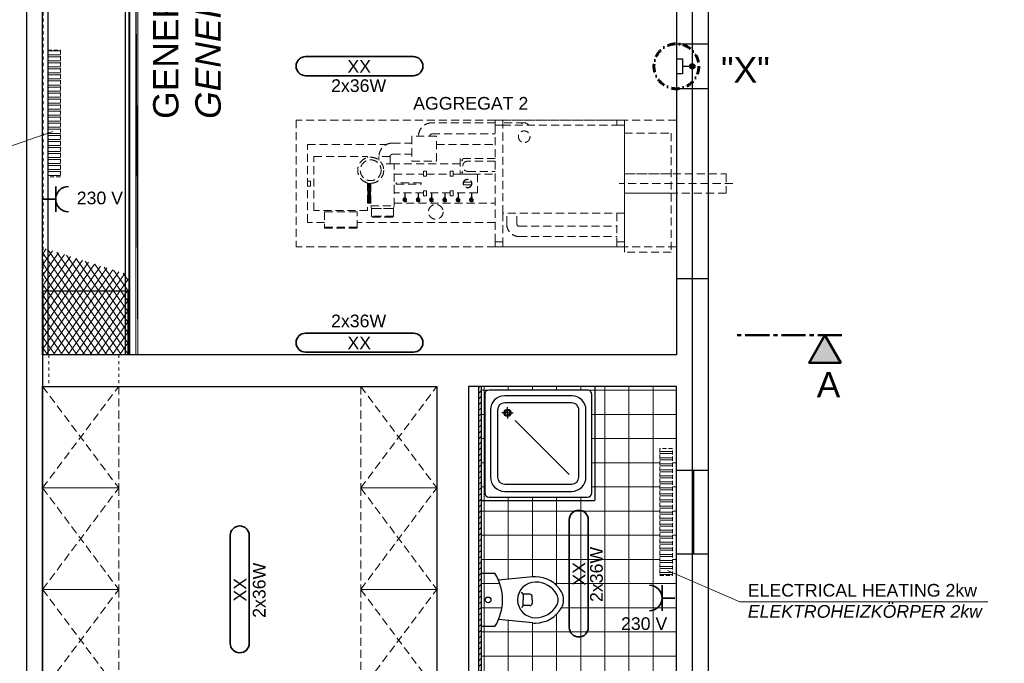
# Model space of a CAD drawing. Header units: millimetres. Extents: x -34778 to 7823654, y -4566 to 50989.
# Tile 19 of 29: x 12192 to 19961, y 1468 to 6541. Entities that reach past the tile are written whole.
import ezdxf

# ---------------------------------------------------------------- set-up
doc = ezdxf.new("R2010")
doc.units = ezdxf.units.MM
for name, pattern in [('ACAD_ISO12W100', [21, 12, -3, 0, -3, 0, -3]), ('DASHDOT', [25.4, 12.7, -6.35, 0, -6.35]), ('HIDDEN', [9.525, 6.35, -3.175]), ('JIS_02_1.0', [2, 1, -1]), ('MITTE2', [28.575, 19.05, -3.175, 3.175, -3.175])]:
    doc.linetypes.add(name, pattern=pattern)
for name, color, linetype in [('Aggregate', 253, 'Continuous'), ('Beschriftung', 7, 'Continuous'), ('DUSCHE_G_800X800_BAKO', 253, 'Continuous'), ('WC_G_SK', 253, 'Continuous')]:
    doc.layers.add(name, color=color, linetype=linetype)
for name, color, linetype, lineweight in [('Beleuchtung', 5, 'ACAD_ISO12W100', 35), ('Bemaßung', 7, 'Continuous', 9), ('Elektroinstallation', 7, 'Continuous', 35), ('verz. Bandstahl 30x3_5mm im Beton', 5, 'GRENZE1', 35)]:
    doc.layers.add(name, color=color, linetype=linetype, lineweight=lineweight)
doc.styles.add('LBB3.5M1000', font='isocp.shx', dxfattribs={"height": 3.5})
doc.linetypes.add('GRENZE1', pattern='A,6.35,-2.54,[133,ltypeshp.shx,S=2.54,R=0,X=-2.54,Y=0],-2.54,25.4', length=36.83)

# ---------------------------------------------------------------- blocks, each defined once
blk = doc.blocks.new('WC3')
at = {"layer": 'WC_G_SK', "color": 0, "linetype": 'Continuous'}
for p, q in [((0, 0.21), (0, -0.21)), ((0, 0.21), (0.1091, 0.21)), ((0.4049, 0.1814), (0.1374, 0.155)), ((0.3325, 0.045), (0.3173, 0.0597)), ((0.3835, 0.045), (0.3325, 0.045)), ((0.3835, 0.045), (0.3325, 0.045)), ((0.3325, 0.045), (0.3325, 0)), ((0.3325, 0.045), (0.3325, 0)), ((0.4035, 0), (0.4035, 0.025)), ((0.4035, 0), (0.4035, 0.025)), ((0.3325, -0.045), (0.3173, -0.0597)), ((0.3325, -0.045), (0.3325, 0)), ((0.3325, -0.045), (0.3325, 0)), ((0.3835, -0.045), (0.3325, -0.045)), ((0.3835, -0.045), (0.3325, -0.045)), ((0.4035, 0), (0.4035, -0.025)), ((0.4035, 0), (0.4035, -0.025)), ((0.4049, -0.1814), (0.1374, -0.155)), ((0.1091, -0.21), (0, -0.21))]:
    blk.add_line(p, q, dxfattribs=at)
blk.add_circle((0.0546, 0), 0.0225, dxfattribs=at)
blk.add_circle((0.0546, 0), 0.0225, dxfattribs=at)
for centre, radius, start, end in [((-0.2314, 0), 0.4, 328.33174, 31.66827), ((0.4281, -0.0536), 0.2361, 90.00002, 95.62326), ((0.4281, -0.0536), 0.2361, 29.59296, 90.00002), ((0.4281, 0), 0.1406, 90.00002, 180), ((0.4281, -0.0536), 0.1941, 29.59296, 90.00002), ((0.3835, 0.025), 0.02, 359.99991, 89.99998), ((0.3835, 0.025), 0.02, 359.99991, 89.99998), ((0.5224, 0), 0.0857, 359.99998, 29.6749), ((0.5224, 0), 0.1276, 359.99998, 29.59296), ((0.4281, 0), 0.1406, 180.00002, 270), ((0.3835, -0.025), 0.02, 270.00003, 0.0001), ((0.3835, -0.025), 0.02, 270.00003, 0.0001), ((0.4281, 0.0536), 0.1941, 270, 330.40705), ((0.4281, 0.0536), 0.2361, 270, 330.40705), ((0.5224, 0), 0.0857, 330.32512, 0.00003), ((0.5224, 0), 0.1276, 330.40705, 0.00003), ((0.4281, 0.0536), 0.2361, 264.37676, 270)]:
    blk.add_arc(centre, radius, start, end, dxfattribs=at)
blk = doc.blocks.new('Dusche2')
at = {"layer": 'DUSCHE_G_800X800_BAKO', "color": 0, "linetype": 'Continuous'}
for p, q in [((-0.1842, 0.6041), (-0.1842, -0.1759)), ((-0.1842, 0.6041), (-0.1842, -0.1759)), ((0.6058, 0.6141), (-0.1742, 0.6141)), ((0.6058, 0.6141), (-0.1742, 0.6141)), ((-0.1592, 0.5591), (-0.1592, -0.1309)), ((-0.1592, 0.5591), (-0.1592, -0.1309)), ((0.5608, 0.5891), (-0.1292, 0.5891)), ((0.5608, 0.5891), (-0.1292, 0.5891)), ((0.5908, -0.1309), (0.5908, 0.5591)), ((0.5908, -0.1309), (0.5908, 0.5591)), ((0.6158, 0.6141), (0.6158, 0.6141)), ((0.6158, 0.6141), (0.6158, 0.6141)), ((0.6158, -0.1759), (0.6158, 0.6041)), ((0.6158, -0.1759), (0.6158, 0.6041)), ((0.4508, 0.5491), (-0.0192, 0.5491)), ((0.4508, 0.5491), (-0.0192, 0.5491)), ((0.4508, 0.4991), (-0.0192, 0.4991)), ((0.4508, 0.4991), (-0.0192, 0.4991)), ((-0.1192, 0.4491), (-0.1192, -0.0209)), ((-0.1192, 0.4491), (-0.1192, -0.0209)), ((-0.0692, 0.4491), (-0.0692, -0.0209)), ((-0.0692, 0.4491), (-0.0692, -0.0209)), ((0.0546, 0.0528), (0.4331, 0.4314)), ((0.5008, -0.0209), (0.5008, 0.4491)), ((0.5008, -0.0209), (0.5008, 0.4491)), ((0.5508, -0.0209), (0.5508, 0.4491)), ((0.5508, -0.0209), (0.5508, 0.4491)), ((0.0008, 0.0261), (0.0008, 0.0381)), ((0.0008, 0.0261), (0.0008, 0.0381)), ((0.0008, 0.0181), (0.0008, 0.0191)), ((0.0008, 0.0181), (0.0008, 0.0191)), ((0.0008, -0.0009), (0.0008, 0.0111)), ((0.0008, -0.0009), (0.0008, 0.0111)), ((-0.0262, -0.0009), (-0.0382, -0.0009)), ((-0.0262, -0.0009), (-0.0382, -0.0009)), ((-0.0182, -0.0009), (-0.0192, -0.0009)), ((-0.0182, -0.0009), (-0.0192, -0.0009)), ((0.0008, -0.0009), (-0.0112, -0.0009)), ((0.0008, -0.0009), (-0.0112, -0.0009)), ((0.0008, -0.0009), (0.0008, -0.0129)), ((0.0008, -0.0009), (0.0008, -0.0129)), ((0.0008, -0.0009), (0.0128, -0.0009)), ((0.0008, -0.0009), (0.0128, -0.0009)), ((0.0008, -0.0199), (0.0008, -0.0209)), ((0.0008, -0.0199), (0.0008, -0.0209)), ((0.0008, -0.0279), (0.0008, -0.0399)), ((0.0008, -0.0279), (0.0008, -0.0399)), ((0.0198, -0.0009), (0.0208, -0.0009)), ((0.0198, -0.0009), (0.0208, -0.0009)), ((0.0278, -0.0009), (0.0398, -0.0009)), ((0.0278, -0.0009), (0.0398, -0.0009)), ((-0.0192, -0.0709), (0.4508, -0.0709)), ((-0.0192, -0.0709), (0.4508, -0.0709)), ((-0.0192, -0.1209), (0.4508, -0.1209)), ((-0.0192, -0.1209), (0.4508, -0.1209)), ((-0.1842, -0.1859), (-0.1842, -0.1859)), ((-0.1842, -0.1859), (-0.1842, -0.1859)), ((-0.1742, -0.1859), (0.6058, -0.1859)), ((-0.1742, -0.1859), (0.6058, -0.1859)), ((-0.1292, -0.1609), (0.5608, -0.1609)), ((-0.1292, -0.1609), (0.5608, -0.1609))]:
    blk.add_line(p, q, dxfattribs=at)
for radius in [0.026, 0.026, 0.017, 0.017]:
    blk.add_circle((0.0008, -0.0009), radius, dxfattribs=at)
for centre, radius, start, end in [((-0.1742, 0.6041), 0.01, 89.99998, 180.00002), ((-0.1742, 0.6041), 0.01, 89.99998, 180.00002), ((-0.1292, 0.5591), 0.03, 89.99998, 180.00002), ((-0.1292, 0.5591), 0.03, 89.99998, 180.00002), ((0.5608, 0.5591), 0.03, 0.00012, 89.99998), ((0.5608, 0.5591), 0.03, 0.00012, 89.99998), ((0.6058, 0.6041), 0.01, 359.9993, 89.99998), ((0.6058, 0.6041), 0.01, 359.9993, 89.99998), ((-0.0192, 0.4491), 0.1, 89.99998, 180.00002), ((-0.0192, 0.4491), 0.1, 89.99998, 180.00002), ((-0.0192, 0.4491), 0.05, 89.99998, 180.00002), ((-0.0192, 0.4491), 0.05, 89.99998, 180.00002), ((0.4508, 0.4491), 0.1, 0, 89.99998), ((0.4508, 0.4491), 0.1, 0, 89.99998), ((0.4508, 0.4491), 0.05, 360, 89.99998), ((0.4508, 0.4491), 0.05, 360, 89.99998), ((-0.0192, -0.0209), 0.1, 180.00002, 270), ((-0.0192, -0.0209), 0.1, 180.00002, 270), ((-0.0192, -0.0209), 0.05, 180.00004, 270), ((-0.0192, -0.0209), 0.05, 180.00004, 270), ((0.4508, -0.0209), 0.1, 270.00002, 359.99998), ((0.4508, -0.0209), 0.1, 270.00002, 359.99998), ((0.4508, -0.0209), 0.05, 270.00002, 359.99993), ((0.4508, -0.0209), 0.05, 270.00002, 359.99993), ((-0.1292, -0.1309), 0.03, 180.00002, 270), ((-0.1292, -0.1309), 0.03, 180.00002, 270), ((0.5608, -0.1309), 0.03, 270.00002, 359.99994), ((0.5608, -0.1309), 0.03, 270.00002, 359.99994), ((-0.1742, -0.1759), 0.01, 179.99945, 270), ((-0.1742, -0.1759), 0.01, 179.99945, 270), ((0.6058, -0.1759), 0.01, 270.00002, 0.00009), ((0.6058, -0.1759), 0.01, 270.00002, 0.00009), ((0.6058, -0.1759), 0.01, 270.00002, 359.99983), ((0.6058, -0.1759), 0.01, 270.00002, 0.00009)]:
    blk.add_arc(centre, radius, start, end, dxfattribs=at)

msp = doc.modelspace()

# ---------------------------------------------------------------- hatches: boundary and pattern name
at = {"linetype": 'HIDDEN', "lineweight": 9, "ltscale": 5}
h = msp.add_hatch(dxfattribs=at)
h.set_pattern_fill('ANSI32', color=253, scale=5, angle=135)
h.set_pattern_definition([(180, (11355.4, -41281.173), (-6e-15, -47.625), []), (180, (11339.527, -41265.3), (-6e-15, -47.625), [])])
h.paths.add_polyline_path([(12512.957, 6301.867), (12512.957, 5301.867), (12412.957, 5301.867), (12412.957, 6301.867)])
at = {"lineweight": 5}
h = msp.add_hatch(dxfattribs=at)
h.set_pattern_fill('ANSI31', color=253, scale=15, angle=10)
h.set_pattern_definition([(55, (11097.71, 22550), (-39.01212, 27.31658), [])])
h.paths.add_polyline_path([(12374.208, 4743.23), (12374.208, 3901), (13048.208, 3901), (13048.208, 4531.33)])
h = msp.add_hatch(dxfattribs=at)
h.set_pattern_fill('ANSI31', color=253, scale=15, angle=260)
h.set_pattern_definition([(305, (11097.71, 22550), (39.01212, 27.31658), [])])
h.paths.add_polyline_path([(12374.208, 4743.23), (12374.208, 3901), (13048.208, 3901), (13048.208, 4531.33)])
h = msp.add_hatch(color=256)
h.dxf.hatch_style = 1
h.paths.add_polyline_path([(18545.832, 4053.123), (18670.773, 3836.719), (18420.89, 3836.719)])
h = msp.add_hatch(dxfattribs=at)
h.set_pattern_fill('ANSI37', color=253, scale=60, angle=45)
h.set_pattern_definition([(90, (-526.8, 0), (-190.5, 4e-14), []), (180, (-526.8, 0), (-4e-14, -190.5), [])])
h.paths.add_polyline_path([(17373.208, 3650), (15833.208, 3650), (15833.208, 700), (17373.208, 700)])
h.paths.add_polyline_path([(16483.208, 1967.5, -0.12984644), (16466.564, 1904.49, -0.26985346), (16261.289, 1785.001, -0.0245413), (16238.157, 1786.137), (15970.588, 1812.482, 0.2016531), (15970.588, 2122.519), (16238.157, 2148.864, -0.02454107), (16261.289, 2150, -0.26985361), (16466.564, 2030.51, -0.12984639)], flags=16)
h.paths.add_polyline_path([(16441.289, 1967.5, -0.13027803), (16430.041, 1925.065, -0.26921218), (16261.608, 1826.92, -0.41487817), (16120.708, 1967.5, -0.41487853), (16261.608, 2108.081, -0.26921218), (16430.041, 2009.936, -0.13027791)], flags=0)
h.paths.add_polyline_path([(17243.208, 3160), (17343.208, 3160), (17343.208, 2160), (17243.208, 2160)], flags=16)
h.paths.add_polyline_path([(16236.708, 1992.5), (16236.708, 1967.5), (16236.708, 1942.5, -0.41421356), (16216.708, 1922.5), (16165.708, 1922.5), (16165.708, 1967.5), (16165.708, 2012.5), (16216.708, 2012.5, -0.41421356)], flags=0)
h.paths.add_polyline_path([(16705.083, 2811.875), (16705.083, 3588.125, 0.41469202), (16671.277, 3621.875), (15895.083, 3621.875, 0.41421356), (15861.333, 3588.125), (15861.333, 2811.875, 0.41421356), (15895.083, 2778.125), (16671.333, 2778.125, 0.41421356)], flags=16)
h.paths.add_polyline_path([(16660.083, 2935.625), (16660.083, 3464.375, 0.41444058), (16547.496, 3576.875), (16018.746, 3576.875, 0.41457252), (15906.333, 3464.15), (15906.333, 2935.466, 0.41379941), (16018.833, 2823.125), (16547.583, 2823.125, 0.41421356)], flags=0)
h.paths.add_polyline_path([(16547.583, 2879.375), (16018.833, 2879.375, -0.41421356), (15962.583, 2935.625), (15962.583, 3464.262, -0.41479947), (16018.833, 3520.625), (16547.47, 3520.625, -0.41479947), (16603.833, 3464.375), (16603.833, 2935.625, -0.41421356)], flags=0)
h.paths.add_polyline_path([(15910.289, 1967.5, -1), (15865.289, 1967.5, -1)], flags=16)
h.paths.add_polyline_path([(16054.86, 1328.504, -0.16857829), (16113.208, 1160.365, -0.16849287), (16054.916, 992.296, -0.4852733), (15969.373, 992.225, -0.14929346), (15911.794, 1139.962, -0.52700155), (15848.976, 1137.721, 0.03371286), (15855.044, 1093.108, -0.6663792), (15914.542, 1068.29, -1), (15844.692, 1068.29, -0.20020701), (15855.044, 1093.108, -0.03371286), (15848.976, 1137.721, -0.32940857), (15848.976, 1183.009, -0.03371288), (15855.044, 1227.621, -0.20020681), (15844.692, 1252.44, -1), (15914.542, 1252.44, -0.66637949), (15855.044, 1227.621, 0.03371288), (15848.976, 1183.009, -0.52700154), (15911.794, 1180.767, -0.14920118), (15969.312, 1328.427, -0.48531679)], flags=16)
h.paths.add_polyline_path([(15886.647, 1276.848, -0.25799154), (15904.025, 1259.47, -0.45590346), (15912.116, 1252.44, -0.45590346), (15904.025, 1245.41, -0.25799154), (15886.647, 1228.032, -1.15105041), (15872.587, 1228.032, -0.25799154), (15855.209, 1245.41, -0.45590346), (15847.117, 1252.44, -0.45590346), (15855.209, 1259.47, -0.25799154), (15872.587, 1276.848, -1.15105041)], flags=0)
h.paths.add_polyline_path([(15998.468, 1172.221, -0.68728577), (15998.468, 1148.508, -0.67198025), (15938.292, 1147.665), (15901.614, 1147.665, -3.73205081), (15901.614, 1173.065), (15938.292, 1173.065, -0.67198177)], flags=0)
h.paths.add_polyline_path([(16000.708, 1160.365, -1), (15935.708, 1160.365, -1)], flags=0)
h.paths.add_polyline_path([(15892.317, 1252.44, -1), (15866.917, 1252.44, -1)], flags=0)
h.paths.add_polyline_path([(15990.708, 1160.365, -1), (15945.708, 1160.365, -1)], flags=0)
h.paths.add_polyline_path([(15892.317, 1160.365, -1), (15866.917, 1160.365, -1)], flags=0)
h.paths.add_polyline_path([(15886.647, 1092.698, -0.25799154), (15904.025, 1075.32, -0.45590346), (15912.116, 1068.29, -0.45590346), (15904.025, 1061.26, -0.25799154), (15886.647, 1043.882, -1.15105041), (15872.587, 1043.882, -0.25799154), (15855.209, 1061.26, -0.45590346), (15847.117, 1068.29, -0.45590346), (15855.209, 1075.32, -0.25799154), (15872.587, 1092.698, -1.15105041)], flags=0)
h.paths.add_polyline_path([(15892.317, 1068.29, -1), (15866.917, 1068.29, -1)], flags=0)
h.paths.add_polyline_path([(16012.083, 3441.875, -1), (16070.583, 3441.875, -1)], flags=0)
h.paths.add_polyline_path([(16022.208, 3441.875, -1), (16060.458, 3441.875, -1)], flags=0)
at = {"linetype": 'HIDDEN', "lineweight": 9, "ltscale": 5}
h = msp.add_hatch(dxfattribs=at)
h.set_pattern_fill('ANSI32', color=253, scale=5, angle=135)
h.set_pattern_definition([(180, (16185.653, -47219.306), (-6e-15, -47.625), []), (180, (16169.78, -47203.43), (-6e-15, -47.625), [])])
h.paths.add_polyline_path([(17343.208, 2160), (17343.208, 3160), (17243.208, 3160), (17243.208, 2160)])
at = {"layer": 'Bemaßung', "lineweight": 5}
h = msp.add_hatch(dxfattribs=at)
h.set_pattern_fill('ANSI31', color=256, scale=10)
h.set_pattern_definition([(45, (15823.208, 1225), (-22.45064, 22.45064), [])])
h.paths.add_polyline_path([(15813.208, 700), (15833.208, 700), (15833.208, 3650), (15813.208, 3650)])

# ---------------------------------------------------------------- linework, layer by layer
for p, q in [((17623.208, 10750), (17623.208, -1450)), ((12413.208, 10500), (12413.208, 3900)), ((13023.208, 10500), (13023.208, 3900)), ((13053.208, 10500), (13053.208, 3900)), ((13058.208, 10500), (13058.208, 3900)), ((17373.208, 6350), (17623.208, 6350)), ((17373.208, 6000), (17623.208, 6000)), ((12373.208, 4450), (12373.208, 850)), ((17373.208, 4500), (17623.208, 4500)), ((12373.208, -1200), (12373.208, 3650)), ((12373.208, 3650), (15483.208, 3650)), ((15483.208, 3650), (15483.208, 450)), ((17373.208, 3650), (15733.208, 3650)), ((15733.208, 3650), (15733.208, 700)), ((15813.208, 3650), (15813.208, 700)), ((15833.208, 3650), (15833.208, 700)), ((17373.208, -1200), (17373.208, 3650)), ((17373.208, 2990), (17623.208, 2990)), ((17498.208, 2990), (17498.208, 2330)), ((17508.208, 2990), (17508.208, 2330)), ((17373.208, 2330), (17623.208, 2330))]:
    msp.add_line(p, q)
at = {"linetype": 'JIS_02_1.0', "lineweight": 18, "ltscale": 25}
for p, q in [((12378.208, 10500), (12378.208, 3900)), ((12423.208, 3900), (12423.208, 3650)), ((12973.208, 3900), (12973.208, 3650))]:
    msp.add_line(p, q, dxfattribs=at)
at = {"lineweight": 5}
for p, q in [((13108.117, 10500), (13108.117, 3900)), ((13125.62, 10500), (13125.62, 3900)), ((13108.117, 7200), (13125.62, 3900))]:
    msp.add_line(p, q, dxfattribs=at)
at = {"linetype": 'MITTE2', "lineweight": 50, "ltscale": 10}
msp.add_line((18678.857, 4053.123), (17823.148, 4053.123), dxfattribs=at)
at = {"color": 253, "linetype": 'HIDDEN', "lineweight": 9, "ltscale": 10}
for p, q in [((12373.208, 3650), (12973.208, 2850)), ((12373.208, 2850), (12973.208, 3650)), ((14883.208, 3650), (15483.208, 2850)), ((14883.208, 2850), (15483.208, 3650)), ((12373.208, 2850), (12973.208, 2050)), ((12373.208, 2050), (12973.208, 2850)), ((14883.208, 2850), (15483.208, 2050)), ((14883.208, 2050), (15483.208, 2850)), ((12373.208, 2050), (12973.208, 1250)), ((12373.208, 1250), (12973.208, 2050)), ((14883.208, 2050), (15483.208, 1250)), ((14883.208, 1250), (15483.208, 2050))]:
    msp.add_line(p, q, dxfattribs=at)
for points in [[(12373.208, 3900), (12373.208, 10500), (17373.208, 10500), (17373.208, 3900)], [(12374.208, 3901), (13048.208, 3901), (13048.208, 4401), (12374.208, 4401)]]:
    msp.add_lwpolyline(points, close=True)
at = {"color": 253, "linetype": 'HIDDEN', "lineweight": 9, "ltscale": 5}
for points in [[(12512.957, 6301.867), (12512.957, 5301.867), (12412.957, 5301.867), (12412.957, 6301.867)], [(17343.208, 2160), (17343.208, 3160), (17243.208, 3160), (17243.208, 2160)]]:
    msp.add_lwpolyline(points, close=True, dxfattribs=at)
at = {"lineweight": 50}
msp.add_lwpolyline([(18545.832, 4053.123), (18670.773, 3836.719), (18420.89, 3836.719)], close=True, dxfattribs=at)
at = {"color": 253, "linetype": 'HIDDEN', "lineweight": 9, "ltscale": 10}
for points in [[(12373.208, 2850), (12373.208, 3650), (12973.208, 3650), (12973.208, 2850)], [(15483.208, 2850), (15483.208, 3650), (14883.208, 3650), (14883.208, 2850)], [(12373.208, 2050), (12373.208, 2850), (12973.208, 2850), (12973.208, 2050)], [(15483.208, 2050), (15483.208, 2850), (14883.208, 2850), (14883.208, 2050)], [(12373.208, 1250), (12373.208, 2050), (12973.208, 2050), (12973.208, 1250)], [(15483.208, 1250), (15483.208, 2050), (14883.208, 2050), (14883.208, 1250)]]:
    msp.add_lwpolyline(points, close=True, dxfattribs=at)
at = {"layer": 'Aggregate', "linetype": 'HIDDEN', "lineweight": 9, "ltscale": 10}
for p, q in [((14373.208, 5750), (14373.208, 4750)), ((17373.208, 5750), (14373.208, 5750)), ((15943.208, 5728.266), (15444.643, 5728.266)), ((15943.208, 4790), (15943.208, 5710)), ((16172.561, 5728.266), (16003.208, 5728.266)), ((16003.208, 5016), (16003.208, 5710)), ((15444.643, 5640.282), (15943.208, 5640.282)), ((15133.151, 5568.427), (15285.295, 5568.427)), ((15026.956, 5462.232), (15026.956, 5433.561)), ((15114.94, 5462.232), (15026.956, 5462.232)), ((15114.94, 5462.232), (15114.94, 5405)), ((15133.151, 5480.443), (15285.295, 5480.443)), ((17333.208, 5325), (16963.208, 5325)), ((17818.224, 5250), (16923.001, 5250)), ((15222.904, 5121.704), (15227.965, 5130.47)), ((15227.965, 5130.47), (15231.563, 5130.47)), ((15234.489, 5130.47), (15238.087, 5130.47)), ((15238.087, 5130.47), (15243.147, 5121.704)), ((15327.851, 5121.704), (15332.912, 5130.47)), ((15332.912, 5130.47), (15336.51, 5130.47)), ((15339.436, 5130.47), (15343.034, 5130.47)), ((15343.034, 5130.47), (15348.095, 5121.704)), ((15432.798, 5121.704), (15437.859, 5130.47)), ((15437.859, 5130.47), (15441.457, 5130.47)), ((15444.383, 5130.47), (15447.981, 5130.47)), ((15447.981, 5130.47), (15453.042, 5121.704)), ((15537.745, 5121.704), (15542.806, 5130.47)), ((15542.806, 5130.47), (15546.404, 5130.47)), ((15549.33, 5130.47), (15552.928, 5130.47)), ((15552.928, 5130.47), (15557.989, 5121.704)), ((15642.693, 5121.704), (15647.754, 5130.47)), ((15647.754, 5130.47), (15651.351, 5130.47)), ((15654.277, 5130.47), (15657.875, 5130.47)), ((15657.875, 5130.47), (15662.936, 5121.704)), ((15747.64, 5121.704), (15752.701, 5130.47)), ((15752.701, 5130.47), (15756.299, 5130.47)), ((15759.225, 5130.47), (15762.823, 5130.47)), ((15762.823, 5130.47), (15767.883, 5121.704)), ((17333.208, 5175), (16963.208, 5175)), ((14961.513, 5074.483), (14967.356, 5052.677)), ((15141.102, 5052.677), (14967.356, 5052.677)), ((15146.945, 5074.483), (15141.102, 5052.677)), ((15227.965, 5112.938), (15222.904, 5121.704)), ((15238.087, 5112.938), (15227.965, 5112.938)), ((15243.147, 5121.704), (15238.087, 5112.938)), ((15332.912, 5112.938), (15327.851, 5121.704)), ((15343.034, 5112.938), (15332.912, 5112.938)), ((15348.095, 5121.704), (15343.034, 5112.938)), ((15437.859, 5112.938), (15432.798, 5121.704)), ((15447.981, 5112.938), (15437.859, 5112.938)), ((15453.042, 5121.704), (15447.981, 5112.938)), ((15542.806, 5112.938), (15537.745, 5121.704)), ((15552.928, 5112.938), (15542.806, 5112.938)), ((15557.989, 5121.704), (15552.928, 5112.938)), ((15647.754, 5112.938), (15642.693, 5121.704)), ((15657.875, 5112.938), (15647.754, 5112.938)), ((15662.936, 5121.704), (15657.875, 5112.938)), ((15752.701, 5112.938), (15747.64, 5121.704)), ((15762.823, 5112.938), (15752.701, 5112.938)), ((15767.883, 5121.704), (15762.823, 5112.938)), ((14967.356, 4993.178), (14973.404, 4987.13)), ((15141.102, 4993.178), (15135.054, 4987.13)), ((16003.208, 5016), (16003.208, 4790)), ((16035.242, 4929.116), (16035.242, 5016)), ((16115.732, 4929.116), (16115.732, 5016)), ((14853.577, 4905.401), (14597.601, 4905.401)), ((16132.391, 4912.456), (16903.208, 4912.456)), ((16132.391, 4831.967), (16903.208, 4831.967)), ((17373.208, 4750), (14373.208, 4750))]:
    msp.add_line(p, q, dxfattribs=at)
for points in [[(15943.208, 5750), (15943.208, 5710), (16003.208, 5710), (16003.208, 5750)], [(16903.208, 5750), (16903.208, 5710), (16963.208, 5710), (16963.208, 5750)], [(15285.295, 5622.613), (15285.295, 5426.258), (15479.584, 5426.258), (15479.584, 5622.613)], [(17333.208, 5648), (17333.208, 4708), (16963.208, 4708), (16963.208, 5648)], [(15401.683, 5347.969), (15401.683, 5307.02), (15379.21, 5307.02), (15379.21, 5347.969)], [(15589.104, 5347.969), (15589.104, 5307.02), (15611.578, 5307.02), (15611.578, 5347.969)], [(16963.208, 5325), (17765.366, 5325), (17765.366, 5175), (16963.208, 5175)], [(14486.266, 5269.703), (14486.266, 5230.297), (14463.186, 5230.297), (14463.186, 5269.703)], [(15359.182, 5243.536), (15359.182, 5256.464), (15161.806, 5256.464), (15161.806, 5243.536)], [(14943.484, 5150.502), (14943.484, 5197.062), (14940.036, 5197.062), (14940.036, 5150.502)], [(14943.484, 5095.042), (14943.484, 5141.602), (14940.036, 5141.602), (14940.036, 5095.042)], [(14947.772, 5158.037), (14947.772, 5204.597), (14951.22, 5204.597), (14951.22, 5158.037)], [(14947.772, 5102.577), (14947.772, 5149.137), (14951.22, 5149.137), (14951.22, 5102.577)], [(14955.509, 5150.502), (14955.509, 5197.062), (14958.956, 5197.062), (14958.956, 5150.502)], [(14955.509, 5095.042), (14955.509, 5141.602), (14958.956, 5141.602), (14958.956, 5095.042)], [(15401.683, 5152.031), (15401.683, 5192.98), (15379.21, 5192.98), (15379.21, 5152.031)], [(15589.104, 5152.031), (15589.104, 5192.98), (15611.578, 5192.98), (15611.578, 5152.031)], [(15141.102, 5052.677), (15141.102, 4993.178), (14967.356, 4993.178), (14967.356, 5052.677)], [(14597.601, 5026.144), (14597.601, 4898.111), (14853.577, 4898.111), (14853.577, 5026.144)], [(15135.054, 4987.13), (15135.054, 4983.342), (14973.404, 4983.342), (14973.404, 4987.13)], [(15943.208, 4790), (15943.208, 4750), (16003.208, 4750), (16003.208, 4790)], [(16903.208, 4790), (16903.208, 4750), (16963.208, 4750), (16963.208, 4790)]]:
    msp.add_lwpolyline(points, close=True, dxfattribs=at)
for points in [[(16003.208, 5750), (16963.208, 5750), (16963.208, 4750), (16003.208, 4750)], [(16003.208, 5710), (16963.208, 5710), (16963.208, 5016), (16003.208, 5016)], [(16903.208, 5016), (16903.208, 4790), (16963.208, 4790), (16963.208, 5710), (16903.208, 5710)], [(14597.601, 4943.643), (14463.186, 4943.643), (14463.186, 5556.357), (15083.98, 5556.357)], [(15479.584, 5556.357), (15943.208, 5556.357)], [(14937.479, 5254.622), (14937.479, 5036.145), (14513.698, 5036.145), (14513.698, 5463.855), (14937.479, 5463.855), (14937.479, 5454.266)], [(15943.208, 5447.87), (15668.269, 5447.87), (15668.269, 5323.793), (15943.208, 5323.793)], [(14961.513, 5251.77), (14961.513, 5074.483), (15146.945, 5074.483), (15146.945, 5405)], [(15146.945, 5405), (15146.945, 5405), (15050.879, 5405)], [(15668.269, 5406.091), (15114.94, 5406.091)], [(15943.208, 5426.076), (15727.737, 5426.076), (15727.737, 5426.076)], [(15379.21, 5176.207), (15146.945, 5176.207), (15146.945, 5323.793), (15379.21, 5323.793)], [(15401.683, 5323.793), (15589.104, 5323.793)], [(15611.578, 5323.793), (15803.208, 5323.793), (15803.208, 5176.207), (15611.578, 5176.207)], [(15727.737, 5345.587), (15727.737, 5345.587), (15943.208, 5345.587)], [(14940.036, 5254.041), (14940.036, 5209.074), (14943.484, 5209.074), (14943.484, 5253.365)], [(14951.22, 5252.287), (14951.22, 5216.61), (14947.772, 5216.61), (14947.772, 5252.693)], [(14958.956, 5251.801), (14958.956, 5209.074), (14955.509, 5209.074), (14955.509, 5251.945)], [(15755.933, 5260.573), (15695.439, 5260.573)], [(15695.439, 5239.427), (15755.933, 5239.427)], [(15231.563, 5121.704), (15231.563, 5176.207), (15234.489, 5176.207), (15234.489, 5121.704)], [(15336.51, 5121.704), (15336.51, 5176.207), (15339.436, 5176.207), (15339.436, 5121.704)], [(15589.104, 5176.207), (15401.683, 5176.207)], [(15441.457, 5121.704), (15441.457, 5176.207), (15444.383, 5176.207), (15444.383, 5121.704)], [(15546.404, 5121.704), (15546.404, 5176.207), (15549.33, 5176.207), (15549.33, 5121.704)], [(15651.351, 5121.704), (15651.351, 5176.207), (15654.277, 5176.207), (15654.277, 5121.704)], [(15756.299, 5121.704), (15756.299, 5176.207), (15759.225, 5176.207), (15759.225, 5121.704)], [(14937.479, 5093.909), (14961.513, 5093.909)], [(15146.945, 5093.909), (15943.208, 5093.909)], [(15943.208, 4943.643), (14853.577, 4943.643)]]:
    msp.add_lwpolyline(points, dxfattribs=at)
for centre, radius in [((16172.561, 5618.718), 45.893), ((14961.513, 5354.444), 102.675), ((15683.573, 5434.425), 3.7), ((14961.513, 5354.444), 82.022), ((15683.573, 5337.239), 3.7), ((15725.686, 5250), 34.277), ((15725.686, 5250), 32.042), ((15475.076, 5026.547), 58.02)]:
    msp.add_circle(centre, radius, dxfattribs=at)
for centre, radius, start, end in [((15444.643, 5622.071), 106.195, 90, 180), ((16172.561, 5682.373), 45.893, 37.0126815, 142.9873185), ((15444.643, 5622.071), 18.211, 90, 180), ((15133.151, 5462.232), 106.195, 90, 180), ((15133.151, 5462.232), 18.211, 90, 180), ((15727.737, 5385.832), 40.245, 90, 270), ((15233.026, 5121.704), 16.382, 95.1236718, 84.8763282), ((15233.026, 5121.704), 11.862, 97.0847265, 82.9152735), ((15337.973, 5121.704), 16.382, 95.1236718, 84.8763282), ((15337.973, 5121.704), 11.862, 97.0847265, 82.9152735), ((15442.92, 5121.704), 16.382, 95.1236718, 84.8763282), ((15442.92, 5121.704), 11.862, 97.0847265, 82.9152735), ((15547.867, 5121.704), 16.382, 95.1236718, 84.8763282), ((15547.867, 5121.704), 11.862, 97.0847265, 82.9152735), ((15652.814, 5121.704), 16.382, 95.1236718, 84.8763282), ((15652.814, 5121.704), 11.862, 97.0847265, 82.9152735), ((15757.762, 5121.704), 16.382, 95.1236718, 84.8763282), ((15757.762, 5121.704), 11.862, 97.0847265, 82.9152735), ((15233.026, 5121.704), 1.463, 180, 0), ((15337.973, 5121.704), 1.463, 180, 0), ((15442.92, 5121.704), 1.463, 180, 0), ((15547.867, 5121.704), 1.463, 180, 0), ((15652.814, 5121.704), 1.463, 180, 0), ((15757.762, 5121.704), 1.463, 180, 0), ((16132.391, 4929.116), 97.149, 180, 270), ((16132.391, 4929.116), 16.66, 180, 270)]:
    msp.add_arc(centre, radius, start, end, dxfattribs=at)
at = {"layer": 'Beleuchtung', "linetype": 'Continuous', "ltscale": 10}
for points in [[(15298.208, 6100), (14448.208, 6100, -1), (14448.208, 6250), (15298.208, 6250, -1)], [(15298.208, 3920.287), (14448.208, 3920.287, -1), (14448.208, 4070.287), (15298.208, 4070.287, -1)], [(16678.208, 1750, -1), (16528.208, 1750), (16528.208, 2600, -1), (16678.208, 2600)], [(14003.208, 1625, -1), (13853.208, 1625), (13853.208, 2475, -1), (14003.208, 2475)]]:
    msp.add_lwpolyline(points, format="xyb", close=True, dxfattribs=at)
at = {"layer": 'Beschriftung', "lineweight": 5}
for q in [(17302.772, 2198.112), (19831.876, 1952.556)]:
    msp.add_line((17874.693, 1952.556), q, dxfattribs=at)
at = {"layer": 'Elektroinstallation'}
for p, q in [((12476.524, 5226.954), (12476.524, 5026.954)), ((12376.524, 5126.954), (12476.524, 5126.954)), ((17260.297, 2082.254), (17260.297, 1882.254)), ((17360.297, 1982.254), (17260.297, 1982.254))]:
    msp.add_line(p, q, dxfattribs=at)
for centre, start, end in [((12576.524, 5126.954), 90, 270), ((17160.297, 1982.254), 270, 90)]:
    msp.add_arc(centre, 100, start, end, dxfattribs=at)
at = {"layer": 'verz. Bandstahl 30x3_5mm im Beton', "lineweight": -3, "ltscale": 20}
msp.add_line((17498.208, 10625), (17498.208, -1325), dxfattribs=at)

# ---------------------------------------------------------------- block references
at = {"color": 253, "linetype": 'HIDDEN', "lineweight": 9, "ltscale": 10, "xscale": 1125.000015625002, "yscale": 1125.000015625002, "zscale": 1125.000015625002, "rotation": 270}
msp.add_blockref('Dusche2', (16042.34, 3442.798), dxfattribs=at)
at = {"color": 253, "linetype": 'HIDDEN', "lineweight": 9, "ltscale": 10, "xscale": 1000, "yscale": 1000, "zscale": 1000}
msp.add_blockref('WC3', (15833.208, 1967.5), dxfattribs=at)

# ---------------------------------------------------------------- texts
at = {"layer": 'Aggregate', "insert": (15296.948, 5932.187), "char_height": 100, "attachment_point": 1, "style": 'LBB3.5M1000'}
msp.add_mtext_dynamic_manual_height_columns('{\\fArial|b0|i0|c0|p34;AGGREGAT 2}', width=929.99967, gutter_width=17.5, heights=[154.944], dxfattribs=at)
at = {"layer": 'Beleuchtung', "char_height": 100, "attachment_point": 1, "style": 'LBB3.5M1000'}
for s, width, insert in [('{\\fArial|b0|i0|c0|p34;XX}', 199.19797, (14777.89, 6222.834)), ('{\\fArial|b0|i0|c0|p34;2x36W}', 465.48426, (14649.097, 6071.526))]:
    msp.add_mtext_dynamic_manual_height_columns(s, width=width, gutter_width=17.5, heights=[0], dxfattribs=dict(at, insert=insert))
at = {"layer": 'Beleuchtung', "linetype": 'Continuous', "ltscale": 10, "char_height": 100, "attachment_point": 1, "style": 'LBB3.5M1000'}
for s, width, insert in [('{\\fArial|b0|i0|c0|p34;2x36W}', 465.48426, (14649.097, 4216.551)), ('{\\fArial|b0|i0|c0|p34;XX}', 199.19797, (14777.89, 4043.121))]:
    msp.add_mtext_dynamic_manual_height_columns(s, width=width, gutter_width=17.5, heights=[0], dxfattribs=dict(at, insert=insert))
at = {"layer": 'Beleuchtung', "char_height": 100, "attachment_point": 1, "rotation": 90, "style": 'LBB3.5M1000'}
for s, width, insert in [('{\\fArial|b0|i0|c0|p34;2x36W}', 465.48426, (16692.342, 1950.889)), ('{\\fArial|b0|i0|c0|p34;2x36W}', 465.48426, (14031.682, 1825.889)), ('{\\fArial|b0|i0|c0|p34;XX}', 199.19797, (16555.374, 2079.682)), ('{\\fArial|b0|i0|c0|p34;XX}', 199.19797, (13880.374, 1954.682))]:
    msp.add_mtext_dynamic_manual_height_columns(s, width=width, gutter_width=17.5, heights=[0], dxfattribs=dict(at, insert=insert))
at = {"layer": 'Beschriftung', "insert": (13245.011, 5759.103), "char_height": 200, "attachment_point": 1, "rotation": 90, "style": 'LBB3.5M1000'}
msp.add_mtext_dynamic_manual_height_columns('{\\fArial|b0|i0|c0|p34;GENERATOR ROOM\\P\\fArial|b0|i1|c0|p34;GENERATORRAUM}', width=2782.64253, gutter_width=17.5, heights=[0], dxfattribs=at)
at = {"layer": 'Beschriftung', "attachment_point": 1, "style": 'LBB3.5M1000'}
for s, width, insert, char_height in [('{\\fArial|b0|i0|c0|p34;230 V}', 421.47197, (12642.277, 5185.975), 100), ('{\\fArial|b0|i0|c0|p34;A}', 221.06718, (18480.597, 3763.765), 200), ('{\\fArial|b0|i0|c0|p34;ELECTRICAL HEATING 2kw\\P\\fArial|b0|i1|c0|p34;ELEKTROHEIZKÖRPER 2kw}', 1892.84052, (17936.56, 2093.212), 100), ('{\\fArial|b0|i0|c0|p34;230 V}', 421.47197, (16936.386, 1830.353), 100)]:
    msp.add_mtext_dynamic_manual_height_columns(s, width=width, gutter_width=17.5, heights=[0], dxfattribs=dict(at, insert=insert, char_height=char_height))

# ---------------------------------------------------------------- next in the draw order: texts
at = {"layer": 'Beschriftung', "insert": (-10693.042, 6449.506), "char_height": 150, "width": 2941.24072, "attachment_point": 1, "style": 'LBB3.5M1000', "bg_fill": 2}
msp.add_mtext('\\pi98.673;{\\fArial|b1|i0|c0|p34;GROUNDING CONNECTION\\P\\pi307.46;ERDUNGSANSCHLUSS}', dxfattribs=at)

# ---------------------------------------------------------------- next in the draw order: hatches: boundary and pattern name
at = {"layer": 'verz. Bandstahl 30x3_5mm im Beton', "lineweight": -3, "ltscale": 20}
h = msp.add_hatch(color=256, dxfattribs=at)
h.dxf.hatch_style = 1
edge = h.paths.add_edge_path()
edge.add_arc((17498.208, 6174.013), 21.435, 180, 540, ccw=False)

# ---------------------------------------------------------------- next in the draw order: linework, layer by layer
at = {"layer": 'Beschriftung', "linetype": 'DASHDOT', "lineweight": 60, "ltscale": 5}
msp.add_circle((17373.208, 6174.013), 177.001, dxfattribs=at)
at = {"layer": 'verz. Bandstahl 30x3_5mm im Beton', "lineweight": -3, "ltscale": 20}
for p, q in [((17373.208, 6232.246), (17421.612, 6232.246)), ((17421.612, 6232.246), (17421.612, 6115.78)), ((17421.612, 6174.013), (17498.208, 6174.013)), ((17421.612, 6115.78), (17373.208, 6115.78))]:
    msp.add_line(p, q, dxfattribs=at)
msp.add_circle((17498.208, 6174.013), 21.435, dxfattribs=at)

# ---------------------------------------------------------------- next in the draw order: texts
at = {"layer": 'Beschriftung', "insert": (17725.358, 6245.996), "char_height": 200, "attachment_point": 1, "style": 'LBB3.5M1000'}
msp.add_mtext_dynamic_manual_height_columns('{\\fArial|b0|i0|c0|p34;"X"}', width=221.06718, gutter_width=17.5, heights=[0], dxfattribs=at)
at = {"layer": 'Beschriftung', "insert": (-12901.419, 5908.299), "char_height": 80, "width": 2941.24072, "attachment_point": 1, "style": 'LBB3.5M1000', "bg_fill": 2}
msp.add_mtext('\\pi1252.5;{\\fArial|b0|i0|c0|p34;(INSIDE)\\P\\pi1264.9;(INNEN)\\P\\pi1068;NOT TO SCALE\\P\\pi995.01;OHNE MASSSTAB}', dxfattribs=at)

# ---------------------------------------------------------------- next in the draw order: linework, layer by layer
at = {"layer": 'Beschriftung', "lineweight": 5}
msp.add_line((11975.463, 5493.989), (12452.793, 5660.112), dxfattribs=at)
at = {"layer": 'verz. Bandstahl 30x3_5mm im Beton', "lineweight": -3, "ltscale": 20}
msp.add_line((12248.208, -1325), (12248.208, 10625), dxfattribs=at)

# ---------------------------------------------------------------- next in the draw order: texts
at = {"layer": 'Beschriftung', "insert": (19491.649, 5908.299), "char_height": 80, "width": 2941.24072, "attachment_point": 1, "style": 'LBB3.5M1000', "bg_fill": 2}
msp.add_mtext('\\pi1252.5;{\\fArial|b0|i0|c0|p34;(INSIDE)\\P\\pi1264.9;(INNEN)\\P\\pi1068;NOT TO SCALE\\P\\pi995.01;OHNE MASSSTAB}', dxfattribs=at)

doc.saveas('drawing.dxf')
